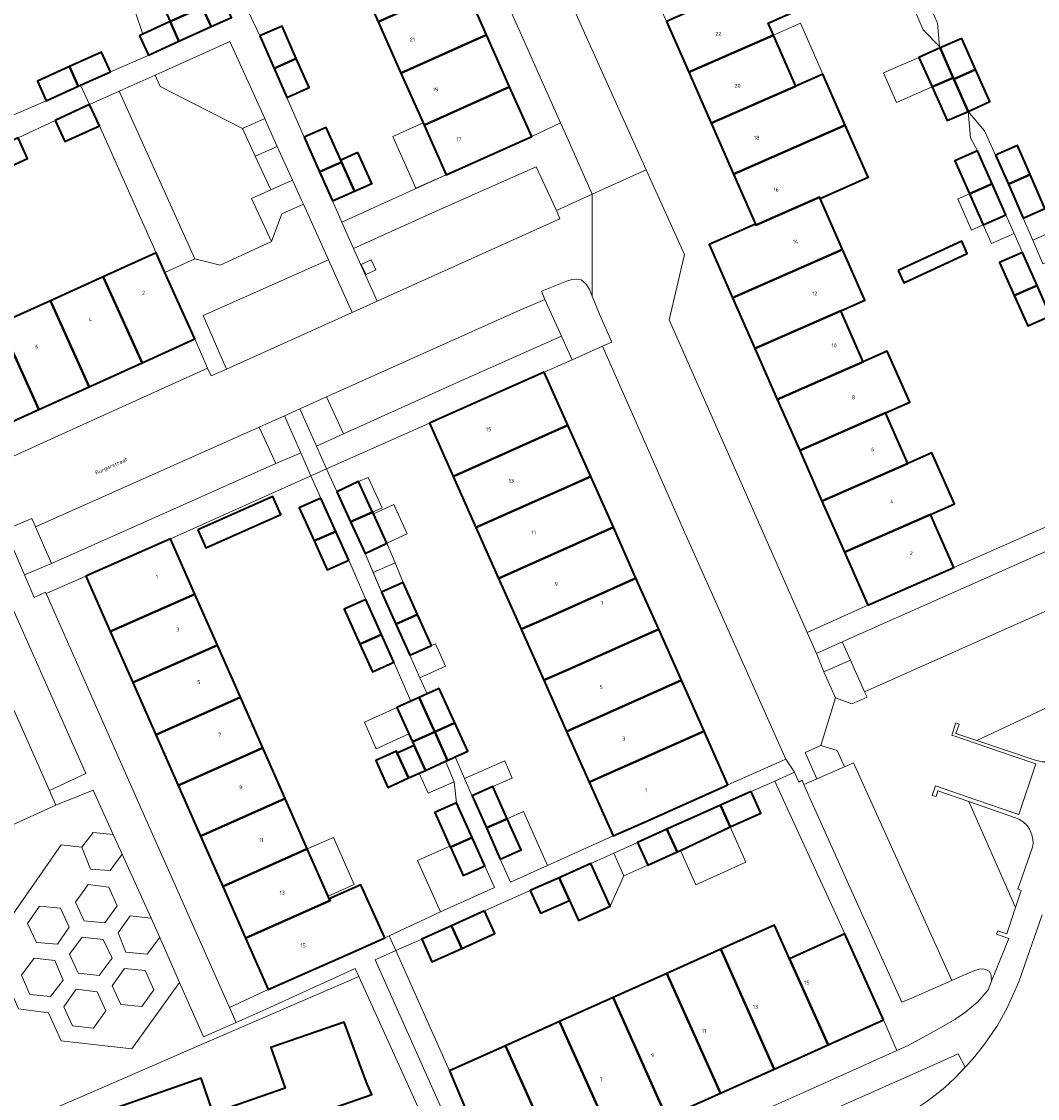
# Model space of a CAD drawing. Header units: metres. Extents: x 73718 to 76933, y 443658 to 446696.
# Tile 57 of 153: x 74674 to 74767, y 445526 to 445624. Entities that reach past the tile are written whole.
import ezdxf
from ezdxf.enums import TextEntityAlignment as Align

# ---------------------------------------------------------------- set-up
doc = ezdxf.new("R2010")
doc.units = ezdxf.units.M
for name, color, linetype, lineweight in [('B-WE-GR-BEPLANTING_CULTUUR_BODEMBEDEKKER-GV', 90, 'Continuous', 18), ('B-WE-GR-BEPLANTING_CULTUUR_HEESTERS-GV', 90, 'Continuous', 18), ('B-WE-GR-BEPLANTING_CULTUUR_ROOS-GV', 90, 'Continuous', 18), ('B-WE-OG-BEBOUWING-GV', 7, 'Continuous', 35), ('B-WE-OG-BEBOUWING-T18', 10, 'Continuous', 18), ('B-WE-OG-BEBOUWING_LUIFEL-GV', 7, 'Continuous', 18), ('B-WE-OG-TERREIN_ERF-GV', 7, 'Continuous', 18), ('B-WE-OG-TOPOGRAFIE-T18', 10, 'Continuous', 18), ('B-WE-VH-GESLOTENVERHARDING_ASFALT-GV', 10, 'Continuous', 18), ('B-WE-VH-GESLOTENVERHARDING_KUNSTSTOF-GV', 10, 'Continuous', 18), ('B-WE-VH-OPENVERHARDING_BETONSTRAATSTEEN-GV', 30, 'Continuous', 18), ('B-WE-VH-OPENVERHARDING_SIERBESTRATING-GV', 30, 'Continuous', 18), ('B-WE-VH-OPENVERHARDING_STRAATBAKSTEEN-GV', 30, 'Continuous', 18), ('B-WE-VH-OPENVERHARDING_TEGEL-GV', 30, 'Continuous', 18)]:
    doc.layers.add(name, color=color, linetype=linetype, lineweight=lineweight)
doc.styles.add('NLCS-ISO-M200-T18', font='NLCS-ISO.ttf', dxfattribs={"height": 0.36})

msp = doc.modelspace()

# ---------------------------------------------------------------- linework, layer by layer
at = {"layer": 'B-WE-GR-BEPLANTING_CULTUUR_BODEMBEDEKKER-GV', "flags": 128}
for points in [[(74705.22, 445601.212), (74706.118, 445601.651), (74705.68, 445602.55), (74704.781, 445602.111)], [(74721.618, 445598.93), (74723.134, 445595.546), (74724.094, 445593.403), (74726.89, 445594.63), (74727.746, 445595.006), (74726.622, 445597.568), (74725.938, 445599.221), (74725.689, 445599.824), (74725.393, 445600.317), (74724.923, 445600.712), (74724.54, 445600.77), (74724.063, 445600.754), (74723.598, 445600.611), (74721.287, 445599.669)], [(74699.168, 445588.891), (74700.69, 445585.46), (74703.171, 445586.62), (74701.607, 445589.984)], [(74697.759, 445588.244), (74695.422, 445587.227), (74696.945, 445583.874), (74699.245, 445584.862)], [(74745.65, 445568.409), (74746.505, 445566.479), (74748.857, 445567.527), (74768.927, 445576.46), (74770.981, 445571.901), (74772.256, 445569.069), (74772.448, 445568.827), (74772.752, 445568.598), (74773.183, 445568.574), (74773.552, 445568.612), (74773.845, 445568.803), (74774.023, 445569.132), (74774.809, 445571.431), (74775.851, 445574.417), (74776.868, 445576.869), (74777.884, 445578.749), (74774.981, 445581.354), (74772.943, 445580.465), (74768.905, 445578.686), (74759.059, 445574.349), (74751.184, 445570.89), (74748.705, 445569.779)], [(74673.943, 445573.671), (74676.404, 445574.721), (74674.936, 445578.079), (74674.6, 445578.847), (74672.173, 445577.819)]]:
    msp.add_lwpolyline(points, close=True, dxfattribs=at)
at = {"layer": 'B-WE-GR-BEPLANTING_CULTUUR_HEESTERS-GV', "flags": 128}
for points in [[(74685.895, 445619.487), (74686.366, 445618.442), (74693.907, 445614.581), (74695.939, 445615.496), (74692.751, 445622.572)], [(74685.164, 445612.327), (74682.604, 445618.006), (74679.896, 445616.787), (74680.789, 445614.85), (74685.99, 445603.18), (74686.797, 445601.4), (74689.531, 445602.637)], [(74723.05, 445615.112), (74720.413, 445613.849), (74712.561, 445610.353), (74703.004, 445606.021), (74704.079, 445603.603), (74712.252, 445607.288), (74720.802, 445611.088), (74722.658, 445607.064), (74725.948, 445608.564), (74723.623, 445613.82)], [(74697.086, 445612.954), (74695.078, 445612.048), (74696.505, 445608.959), (74698.485, 445609.851)], [(74699.481, 445607.641), (74697.519, 445606.764), (74696.555, 445604.231), (74691.867, 445602.068), (74689.531, 445602.637), (74686.797, 445601.4), (74689.552, 445595.311), (74690.695, 445592.635), (74691.038, 445591.923), (74692.436, 445592.547), (74690.289, 445597.449), (74701.77, 445602.568)], [(74700.69, 445585.46), (74701.599, 445583.409), (74711.027, 445587.589), (74713.618, 445588.744), (74721.549, 445592.271), (74724.094, 445593.403), (74723.134, 445595.546), (74714.388, 445591.667), (74703.171, 445586.62)], [(74675.922, 445571.961), (74679.545, 445573.563), (74687.305, 445576.986), (74700.174, 445582.747), (74699.245, 445584.862), (74696.945, 445583.874), (74686.211, 445579.081), (74676.404, 445574.721), (74673.943, 445573.671), (74674.828, 445571.596), (74675.87, 445572.079)], [(74668.724, 445570.83), (74676.214, 445553.917), (74679.557, 445555.46), (74669.982, 445576.981), (74669.35, 445576.701), (74666.744, 445575.549)], [(74747.167, 445564.804), (74748.234, 445562.417), (74749.732, 445561.87), (74751.13, 445562.468), (74750.903, 445562.971), (74749.605, 445565.847)], [(74749.059, 445556.079), (74748.373, 445557.59), (74746.875, 445558.047), (74745.452, 445557.411), (74746.532, 445554.999)], [(74744.474, 445555.594), (74742.662, 445554.779), (74742.783, 445554.509), (74749.098, 445540.774), (74752.638, 445532.881), (74753.85, 445530.075), (74754.88, 445530.552), (74757.179, 445531.784), (74759.173, 445532.916), (74760.177, 445533.628), (74761.27, 445534.543), (74762.21, 445535.635), (74762.54, 445536.435), (74762.502, 445536.994), (74762.298, 445537.363), (74761.994, 445537.515), (74761.714, 445537.579), (74761.384, 445537.539), (74760.99, 445537.425), (74759.898, 445536.956), (74758.887, 445536.511), (74755.134, 445534.858), (74754.308, 445534.501), (74750.243, 445543.505), (74746.074, 445552.814), (74745.344, 445554.468), (74745.172, 445554.858), (74744.88, 445554.693)], [(74681.148, 445540.251), (74679.228, 445540.465), (74678.07, 445538.905), (74678.843, 445537.169), (74680.76, 445536.95), (74681.955, 445538.539)], [(74712.872, 445528.217), (74707.955, 445539.239), (74707.948, 445539.236), (74706.046, 445538.395), (74712.767, 445523.32), (74716.769, 445514.242), (74717.747, 445513.962), (74718.928, 445514.489), (74717.711, 445517.215), (74714.171, 445525.108)]]:
    msp.add_lwpolyline(points, close=True, dxfattribs=at)
for points in [[(74670.85, 445539.71), (74677.285, 445548.949), (74679.182, 445548.735), (74680.237, 445550.058), (74682.07, 445549.896), (74680.233, 445553.947), (74676.794, 445552.568), (74666.021, 445547.672)], [(74671.968, 445522.756), (74681.438, 445526.853), (74690.623, 445530.844), (74704.558, 445536.882), (74704.229, 445537.607), (74699.338, 445535.381), (74696.063, 445533.884), (74693.325, 445532.663), (74690.32, 445531.322), (74688.131, 445536.319), (74683.754, 445530.238), (74677.289, 445530.974), (74676.118, 445533.539), (74673.372, 445533.902)]]:
    msp.add_lwpolyline(points, dxfattribs=at)
at = {"layer": 'B-WE-GR-BEPLANTING_CULTUUR_ROOS-GV', "flags": 128}
for points in [[(74771.771, 445563.463), (74761.184, 445558.496), (74766.426, 445556.733), (74767.176, 445556.555), (74767.683, 445556.555), (74768.243, 445556.708), (74768.649, 445556.913), (74768.929, 445557.129), (74769.233, 445557.496), (74769.399, 445557.891), (74770.86, 445561.791), (74771.177, 445561.663)], [(74764.729, 445543.181), (74765.245, 445544.755), (74764.941, 445544.869), (74766.288, 445548.706), (74766.35, 445549.099), (74766.3, 445549.418), (74766.21, 445549.862), (74766.02, 445550.369), (74765.778, 445550.712), (74765.436, 445551.031), (74765.042, 445551.297), (74764.725, 445551.411), (74760.455, 445552.906)], [(74679.182, 445548.735), (74679.994, 445546.695), (74681.767, 445546.57), (74682.876, 445548.094), (74682.07, 445549.896), (74680.237, 445550.058)], [(74678.608, 445543.695), (74679.413, 445541.969), (74681.3, 445541.771), (74682.408, 445543.336), (74681.664, 445545.068), (74679.775, 445545.298)], [(74674.22, 445541.711), (74675.028, 445539.99), (74676.948, 445539.836), (74678.035, 445541.385), (74677.239, 445543.135), (74675.304, 445543.3)], [(74686.339, 445540.445), (74685.528, 445542.222), (74685.496, 445542.225), (74683.626, 445542.414), (74682.505, 445540.864), (74683.222, 445539.098), (74685.164, 445538.908), (74686.308, 445540.405)], [(74676.302, 445535.021), (74677.483, 445536.527), (74676.702, 445538.319), (74674.811, 445538.554), (74673.665, 445537.003), (74674.418, 445535.204)], [(74684.998, 445537.423), (74683.085, 445537.602), (74681.964, 445536.021), (74682.755, 445534.286), (74684.679, 445534.113), (74685.777, 445535.658)], [(74678.331, 445532.335), (74680.251, 445532.136), (74681.399, 445533.717), (74680.595, 445535.472), (74678.68, 445535.694), (74677.523, 445534.083)], [(74760.124, 445528.55), (74759.479, 445529.792), (74756.9, 445528.623), (74750.142, 445525.609), (74741.872, 445521.961), (74734.948, 445518.885), (74734.351, 445517.588), (74735.505, 445515.011), (74739.675, 445516.982), (74746.649, 445520.21), (74750.638, 445522.103), (74751.933, 445522.689), (74752.733, 445523.096), (74753.635, 445523.565), (74754.551, 445524.113), (74755.49, 445524.684), (74756.52, 445525.344), (74757.357, 445525.981), (74758.247, 445526.705), (74759.225, 445527.607)]]:
    msp.add_lwpolyline(points, close=True, dxfattribs=at)
at = {"layer": 'B-WE-OG-BEBOUWING-GV', "flags": 128}
for points in [[(74712.092, 445632.54), (74704.247, 445629.029), (74706.326, 445624.358), (74714.172, 445627.869)], [(74742.672, 445628.768), (74732.737, 445624.404), (74734.784, 445619.744), (74742.544, 445623.153), (74742.058, 445624.258), (74744.953, 445625.529), (74743.391, 445629.084)], [(74708.419, 445619.656), (74716.265, 445623.167), (74714.172, 445627.869), (74706.326, 445624.358)], [(74691.518, 445627.753), (74686.734, 445625.608), (74687.282, 445624.385), (74690.205, 445625.721), (74691.024, 445623.932), (74692.885, 445624.766)], [(74691.024, 445623.932), (74690.205, 445625.721), (74687.282, 445624.385), (74688.087, 445622.589)], [(74685.28, 445621.306), (74688.087, 445622.589), (74687.282, 445624.385), (74684.769, 445623.236), (74684.462, 445623.096)], [(74695.484, 445623.072), (74696.794, 445620.092), (74698.832, 445621.004), (74697.528, 445623.97)], [(74710.535, 445614.905), (74718.38, 445618.416), (74716.265, 445623.167), (74708.419, 445619.656), (74710.449, 445615.097)], [(74736.839, 445615.065), (74744.599, 445618.474), (74742.544, 445623.153), (74734.784, 445619.744)], [(74759.017, 445619.247), (74759.077, 445619.113), (74761.067, 445619.99), (74759.792, 445622.851), (74757.815, 445621.97)], [(74757.086, 445618.399), (74759.017, 445619.247), (74757.815, 445621.97), (74755.879, 445621.108)], [(74678.058, 445620.263), (74678.863, 445618.467), (74679.077, 445618.563), (74681.8, 445619.79), (74680.991, 445621.585)], [(74697.96, 445617.439), (74700.004, 445618.337), (74698.832, 445621.004), (74696.794, 445620.092)], [(74678.863, 445618.467), (74678.058, 445620.263), (74675.113, 445618.936), (74675.922, 445617.141)], [(74760.379, 445616.164), (74762.375, 445617.054), (74761.067, 445619.99), (74759.077, 445619.113)], [(74736.839, 445615.065), (74738.886, 445610.405), (74749.132, 445614.905), (74747.085, 445619.565), (74744.599, 445618.474)], [(74757.086, 445618.399), (74758.463, 445615.31), (74760.379, 445616.164), (74759.077, 445619.113), (74759.017, 445619.247)], [(74710.535, 445614.905), (74712.561, 445610.353), (74720.413, 445613.849), (74718.38, 445618.416)], [(74676.747, 445615.335), (74677.64, 445613.398), (74680.789, 445614.85), (74679.896, 445616.787)], [(74699.542, 445613.793), (74700.957, 445610.619), (74702.971, 445611.52), (74702.899, 445611.681), (74701.558, 445614.692)], [(74746.824, 445608.183), (74748.748, 445609.028), (74751.234, 445610.12), (74749.132, 445614.905), (74738.886, 445610.405), (74740.896, 445605.828), (74740.942, 445605.724), (74746.778, 445608.288)], [(74670.202, 445612.311), (74671.061, 445610.41), (74674.206, 445611.837), (74673.345, 445613.736)], [(74762.903, 445612.148), (74764.071, 445609.484), (74766.061, 445610.362), (74764.895, 445613.021)], [(74704.482, 445612.386), (74702.899, 445611.681), (74702.971, 445611.52), (74704.16, 445608.852), (74705.743, 445609.557)], [(74762.572, 445609.525), (74761.231, 445612.536), (74759.168, 445611.617), (74760.505, 445608.616)], [(74702.145, 445607.954), (74704.16, 445608.852), (74702.971, 445611.52), (74700.957, 445610.619)], [(74765.429, 445606.386), (74767.421, 445607.259), (74766.061, 445610.362), (74764.071, 445609.484)], [(74762.572, 445609.525), (74760.505, 445608.616), (74761.776, 445605.762), (74763.839, 445606.681)], [(74748.877, 445603.51), (74746.824, 445608.183), (74746.778, 445608.288), (74740.942, 445605.724), (74740.896, 445605.828), (74736.656, 445603.966), (74738.8, 445599.084)], [(74753.981, 445601.571), (74754.497, 445600.456), (74760.31, 445603.142), (74759.795, 445604.257)], [(74684.707, 445593.119), (74689.552, 445595.311), (74686.797, 445601.4), (74685.99, 445603.18), (74681.152, 445600.991)], [(74748.877, 445603.51), (74738.8, 445599.084), (74740.848, 445594.421), (74748.724, 445597.88), (74750.925, 445598.847)], [(74765.362, 445603.233), (74763.265, 445602.301), (74764.603, 445599.292), (74766.704, 445600.215)], [(74684.707, 445593.119), (74681.152, 445600.991), (74676.306, 445598.798), (74679.862, 445590.926)], [(74766.704, 445600.215), (74764.603, 445599.292), (74765.847, 445596.493), (74767.944, 445597.425)], [(74671.689, 445596.709), (74670.429, 445599.492), (74665.753, 445597.376), (74667.012, 445594.593), (74670.567, 445586.72), (74675.244, 445588.837)], [(74671.689, 445596.709), (74675.244, 445588.837), (74679.862, 445590.926), (74676.306, 445598.798)], [(74742.896, 445589.759), (74750.771, 445593.218), (74748.724, 445597.88), (74740.848, 445594.421)], [(74744.952, 445585.079), (74752.827, 445588.537), (74755.028, 445589.504), (74752.972, 445594.185), (74750.771, 445593.218), (74742.896, 445589.759)], [(74721.549, 445592.271), (74713.618, 445588.744), (74711.027, 445587.589), (74713.199, 445582.705), (74715.791, 445583.858), (74723.722, 445587.386)], [(74746.996, 445580.426), (74754.871, 445583.884), (74752.827, 445588.537), (74744.952, 445585.079)], [(74725.805, 445582.703), (74723.722, 445587.386), (74715.791, 445583.858), (74713.199, 445582.705), (74715.282, 445578.022)], [(74746.996, 445580.426), (74749.048, 445575.753), (74756.923, 445579.212), (74759.124, 445580.179), (74757.072, 445584.851), (74754.871, 445583.884)], [(74725.805, 445582.703), (74715.282, 445578.022), (74717.357, 445573.357), (74727.88, 445578.037)], [(74702.534, 445581.303), (74703.809, 445578.528), (74705.826, 445579.425), (74704.539, 445582.224)], [(74689.798, 445577.817), (74690.531, 445576.16), (74697.414, 445579.202), (74696.681, 445580.859)], [(74701.074, 445580.701), (74699.105, 445579.808), (74700.476, 445576.783), (74702.452, 445577.661)], [(74703.809, 445578.528), (74705.133, 445575.649), (74707.138, 445576.57), (74705.892, 445579.281), (74705.826, 445579.425)], [(74751.184, 445570.89), (74759.059, 445574.349), (74756.923, 445579.212), (74749.048, 445575.753)], [(74703.644, 445575.033), (74702.452, 445577.661), (74700.476, 445576.783), (74701.674, 445574.14)], [(74729.955, 445573.372), (74727.88, 445578.037), (74717.357, 445573.357), (74719.432, 445568.692), (74722.024, 445569.845)], [(74679.545, 445573.563), (74681.789, 445568.475), (74689.539, 445571.92), (74687.305, 445576.986)], [(74706.65, 445572.085), (74707.953, 445569.174), (74709.934, 445570.055), (74708.629, 445572.971)], [(74729.955, 445573.372), (74722.024, 445569.845), (74719.432, 445568.692), (74721.511, 445564.018), (74724.103, 445565.171), (74732.034, 445568.698)], [(74683.851, 445563.8), (74691.601, 445567.247), (74689.539, 445571.92), (74681.789, 445568.475)], [(74706.631, 445568.21), (74705.194, 445571.412), (74703.227, 445570.529), (74704.661, 445567.333)], [(74709.232, 445566.317), (74711.211, 445567.203), (74709.934, 445570.055), (74707.953, 445569.174)], [(74734.117, 445564.015), (74732.034, 445568.698), (74724.103, 445565.171), (74721.511, 445564.018), (74723.594, 445559.334)], [(74706.631, 445568.21), (74704.661, 445567.333), (74705.807, 445564.781), (74707.774, 445565.664)], [(74683.851, 445563.8), (74685.961, 445559.016), (74693.711, 445562.463), (74691.601, 445567.247)], [(74734.117, 445564.015), (74723.594, 445559.334), (74725.669, 445554.669), (74736.192, 445559.349)], [(74710.821, 445562.773), (74710.099, 445562.446), (74711.407, 445559.524), (74711.512, 445559.289), (74713.358, 445560.11), (74711.925, 445563.273)], [(74685.961, 445559.016), (74688.005, 445554.382), (74695.755, 445557.829), (74693.711, 445562.463)], [(74709.47, 445558.381), (74711.512, 445559.289), (74711.407, 445559.524), (74710.099, 445562.446), (74709.327, 445562.096), (74708.049, 445561.517), (74709.145, 445559.097)], [(74711.512, 445559.289), (74712.682, 445556.676), (74713.389, 445556.996), (74714.534, 445557.515), (74713.358, 445560.11)], [(74709.47, 445558.381), (74709.627, 445558.035), (74710.657, 445555.759), (74712.506, 445556.596), (74712.682, 445556.676), (74711.512, 445559.289)], [(74738.379, 445554.432), (74736.192, 445559.349), (74725.669, 445554.669), (74727.856, 445549.751), (74730.448, 445550.904)], [(74690.051, 445549.744), (74697.801, 445553.191), (74695.755, 445557.829), (74688.005, 445554.382)], [(74708.086, 445557.337), (74709.117, 445555.061), (74710.657, 445555.759), (74709.627, 445558.035)], [(74709.117, 445555.061), (74708.086, 445557.337), (74708.006, 445557.517), (74706.114, 445556.66), (74707.225, 445554.205)], [(74714.94, 445553.415), (74716.252, 445550.481), (74718.162, 445551.33), (74716.849, 445554.268)], [(74740.519, 445553.817), (74737.693, 445552.56), (74738.571, 445550.586), (74741.397, 445551.843)], [(74690.051, 445549.744), (74692.092, 445545.117), (74699.842, 445548.563), (74697.801, 445553.191)], [(74712.956, 445548.727), (74714.935, 445549.607), (74713.504, 445552.796), (74711.528, 445551.909), (74712.911, 445548.827)], [(74732.791, 445550.358), (74733.722, 445548.279), (74734.021, 445548.413), (74738.571, 445550.586), (74737.693, 445552.56), (74735.87, 445551.741)], [(74718.162, 445551.33), (74716.252, 445550.481), (74717.524, 445547.634), (74719.433, 445548.488)], [(74732.791, 445550.358), (74730.108, 445549.152), (74731.041, 445547.075), (74733.722, 445548.279)], [(74712.956, 445548.727), (74714.123, 445546.126), (74716.099, 445547.012), (74714.935, 445549.607)], [(74692.092, 445545.117), (74694.183, 445540.377), (74701.932, 445543.824), (74701.857, 445543.994), (74701.751, 445544.235), (74699.842, 445548.563)], [(74723.851, 445543.845), (74724.683, 445541.992), (74727.597, 445543.301), (74725.832, 445547.231), (74722.918, 445545.922)], [(74723.851, 445543.845), (74722.918, 445545.922), (74720.275, 445544.734), (74721.208, 445542.657)], [(74694.183, 445540.377), (74696.257, 445535.674), (74704.017, 445539.097), (74706.938, 445540.403), (74704.76, 445545.275), (74701.857, 445543.994), (74701.932, 445543.824)], [(74716.084, 445542.873), (74713.068, 445541.518), (74714.001, 445539.441), (74717.017, 445540.796)], [(74714.001, 445539.441), (74713.068, 445541.518), (74710.322, 445540.285), (74711.255, 445538.207)], [(74737.717, 445539.361), (74742.617, 445528.386), (74747.55, 445530.599), (74744.019, 445538.496), (74742.645, 445541.571)], [(74752.638, 445532.881), (74749.098, 445540.774), (74744.019, 445538.496), (74747.55, 445530.599)], [(74737.686, 445526.175), (74742.617, 445528.386), (74737.717, 445539.361), (74732.787, 445537.149)], [(74727.857, 445534.938), (74732.756, 445523.963), (74737.686, 445526.175), (74732.787, 445537.149)], [(74727.853, 445521.764), (74732.756, 445523.963), (74727.857, 445534.938), (74722.953, 445532.739)], [(74693.889, 445517.134), (74697.744, 445518.479), (74700.573, 445519.466), (74699.089, 445523.721), (74705.743, 445526.043), (74705.335, 445527.002), (74703.207, 445532.691), (74696.509, 445530.354), (74697.805, 445526.642), (74691.219, 445524.344), (74690.106, 445527.535), (74680.447, 445524.165), (74682.173, 445519.218), (74684.857, 445511.524), (74691.918, 445513.988), (74694.654, 445514.942)], [(74722.913, 445519.548), (74727.853, 445521.764), (74722.953, 445532.739), (74718.014, 445530.523)], [(74722.913, 445519.548), (74718.014, 445530.523), (74712.872, 445528.217), (74714.171, 445525.108), (74717.711, 445517.215)]]:
    msp.add_lwpolyline(points, close=True, dxfattribs=at)
at = {"layer": 'B-WE-OG-BEBOUWING_LUIFEL-GV', "flags": 128}
for points in [[(74684.118, 445625.12), (74684.769, 445623.236), (74687.282, 445624.385), (74686.734, 445625.608), (74686.478, 445626.178)], [(74747.085, 445619.565), (74745.029, 445624.245), (74742.544, 445623.153), (74744.599, 445618.474)], [(74757.086, 445618.399), (74755.879, 445621.108), (74752.643, 445619.687), (74753.836, 445616.972)], [(74707.675, 445613.861), (74709.787, 445609.118), (74712.561, 445610.353), (74710.535, 445614.905), (74710.449, 445615.097)], [(74761.776, 445605.762), (74760.505, 445608.616), (74759.433, 445608.139), (74760.704, 445605.285)], [(74761.776, 445605.762), (74762.54, 445604.047), (74764.598, 445604.963), (74763.839, 445606.681)], [(74766.3, 445604.356), (74767.229, 445602.192), (74769.272, 445603.083), (74768.331, 445605.241)], [(74705.424, 445582.618), (74704.539, 445582.224), (74705.826, 445579.425), (74706.711, 445579.819)], [(74707.138, 445576.57), (74709.004, 445577.428), (74707.759, 445580.138), (74705.892, 445579.281)], [(74705.882, 445573.89), (74707.884, 445574.771), (74707.138, 445576.57), (74705.133, 445575.649)], [(74707.884, 445574.771), (74705.882, 445573.89), (74706.65, 445572.085), (74708.629, 445572.971)], [(74712.511, 445565.296), (74711.583, 445567.369), (74711.211, 445567.203), (74709.232, 445566.317), (74710.16, 445564.244)], [(74706.164, 445557.747), (74709.145, 445559.097), (74708.049, 445561.517), (74705.068, 445560.166)], [(74712.506, 445556.596), (74710.657, 445555.759), (74710.08, 445555.498), (74710.902, 445553.685), (74713.298, 445554.715)], [(74717.933, 445556.626), (74714.241, 445555.028), (74714.926, 445553.446), (74716.849, 445554.268), (74718.618, 445555.044)], [(74719.655, 445551.994), (74718.162, 445551.33), (74719.433, 445548.488), (74717.524, 445547.634), (74718.47, 445545.525), (74721.854, 445547.048)], [(74738.571, 445550.586), (74734.021, 445548.413), (74735.428, 445545.283), (74740.026, 445547.35)], [(74702.238, 445549.62), (74699.842, 445548.563), (74701.751, 445544.235), (74704.146, 445545.292)], [(74709.942, 445547.495), (74712.046, 445542.806), (74716.991, 445545.025), (74716.099, 445547.012), (74714.123, 445546.126), (74712.956, 445548.727), (74712.911, 445548.827)], [(74727.921, 445548.17), (74728.854, 445546.093), (74731.041, 445547.075), (74730.108, 445549.152)], [(74728.854, 445546.093), (74727.921, 445548.17), (74726.036, 445547.323), (74725.832, 445547.231), (74726.765, 445545.154), (74727.597, 445543.301)]]:
    msp.add_lwpolyline(points, close=True, dxfattribs=at)
at = {"layer": 'B-WE-OG-TERREIN_ERF-GV', "flags": 128}
for points in [[(74712.092, 445632.54), (74714.172, 445627.869), (74716.265, 445623.167), (74718.38, 445618.416), (74720.413, 445613.849), (74723.05, 445615.112), (74717.854, 445626.825), (74712.619, 445638.697), (74706.482, 445652.463), (74703.742, 445651.297), (74705.876, 445646.503), (74708.011, 445641.707), (74710.016, 445637.203)], [(74746.996, 445580.426), (74744.952, 445585.079), (74742.896, 445589.759), (74740.848, 445594.421), (74738.8, 445599.084), (74736.656, 445603.966), (74740.896, 445605.828), (74738.886, 445610.405), (74736.839, 445615.065), (74734.784, 445619.744), (74732.737, 445624.404), (74730.682, 445629.082), (74728.543, 445633.953), (74726.378, 445633.008), (74721.817, 445631.017), (74725.908, 445621.875), (74730.897, 445610.791), (74734.384, 445603.042), (74732.986, 445597.059), (74740.495, 445580.043), (74745.65, 445568.409), (74748.705, 445569.779), (74751.184, 445570.89), (74749.048, 445575.753)], [(74753.981, 445601.571), (74759.795, 445604.257), (74760.31, 445603.142), (74754.497, 445600.456)], [(74667.054, 445581.893), (74676.683, 445586.266), (74690.695, 445592.635), (74689.552, 445595.311), (74684.707, 445593.119), (74679.862, 445590.926), (74675.244, 445588.837), (74670.567, 445586.72), (74665.907, 445584.612)], [(74734.117, 445564.015), (74736.192, 445559.349), (74738.379, 445554.432), (74743.686, 445556.8), (74734.322, 445577.818), (74726.89, 445594.63), (74724.094, 445593.403), (74721.549, 445592.271), (74723.722, 445587.386), (74725.805, 445582.703), (74727.88, 445578.037), (74729.955, 445573.372), (74732.034, 445568.698)], [(74702.534, 445581.303), (74704.539, 445582.224), (74705.826, 445579.425), (74705.892, 445579.281), (74707.138, 445576.57), (74705.133, 445575.649), (74706.63, 445572.13), (74706.65, 445572.085), (74708.629, 445572.971), (74709.934, 445570.055), (74711.211, 445567.203), (74709.232, 445566.317), (74710.16, 445564.244), (74710.821, 445562.773), (74711.925, 445563.273), (74713.358, 445560.11), (74714.534, 445557.515), (74713.389, 445556.996), (74714.926, 445553.446), (74714.94, 445553.415), (74716.849, 445554.268), (74718.162, 445551.33), (74719.433, 445548.488), (74717.524, 445547.634), (74718.47, 445545.525), (74721.854, 445547.048), (74727.856, 445549.751), (74725.669, 445554.669), (74723.594, 445559.334), (74721.511, 445564.018), (74719.432, 445568.692), (74717.357, 445573.357), (74715.282, 445578.022), (74713.199, 445582.705), (74711.027, 445587.589), (74701.599, 445583.409), (74702.505, 445581.366)], [(74708.086, 445557.337), (74709.627, 445558.035), (74709.47, 445558.381), (74709.145, 445559.097), (74708.049, 445561.517), (74709.327, 445562.096), (74707.774, 445565.664), (74705.807, 445564.781), (74704.661, 445567.333), (74703.227, 445570.529), (74705.194, 445571.412), (74703.644, 445575.033), (74701.674, 445574.14), (74700.476, 445576.783), (74699.105, 445579.808), (74701.074, 445580.701), (74701.041, 445580.773), (74700.174, 445582.747), (74687.305, 445576.986), (74689.539, 445571.92), (74691.601, 445567.247), (74693.711, 445562.463), (74695.755, 445557.829), (74697.801, 445553.191), (74699.842, 445548.563), (74701.751, 445544.235), (74701.857, 445543.994), (74704.76, 445545.275), (74706.938, 445540.403), (74707.345, 445540.585), (74712.046, 445542.806), (74716.991, 445545.025), (74716.099, 445547.012), (74714.123, 445546.126), (74712.956, 445548.727), (74712.911, 445548.827), (74711.528, 445551.909), (74713.504, 445552.796), (74713.298, 445554.715), (74712.506, 445556.596), (74710.657, 445555.759), (74709.117, 445555.061), (74707.225, 445554.205), (74706.114, 445556.66), (74708.006, 445557.517)], [(74689.798, 445577.817), (74696.681, 445580.859), (74697.414, 445579.202), (74690.531, 445576.16)], [(74690.051, 445549.744), (74688.005, 445554.382), (74685.961, 445559.016), (74683.851, 445563.8), (74681.789, 445568.475), (74679.545, 445573.563), (74675.922, 445571.961), (74684.816, 445551.849), (74692.719, 445534.021), (74696.257, 445535.674), (74694.183, 445540.377), (74692.092, 445545.117)], [(74707.955, 445539.239), (74712.872, 445528.217), (74718.014, 445530.523), (74722.953, 445532.739), (74727.857, 445534.938), (74732.787, 445537.149), (74737.717, 445539.361), (74742.645, 445541.571), (74744.019, 445538.496), (74749.098, 445540.774), (74742.783, 445554.509), (74742.662, 445554.779), (74740.519, 445553.817), (74741.397, 445551.843), (74738.571, 445550.586), (74734.021, 445548.413), (74733.722, 445548.279), (74731.041, 445547.075), (74730.108, 445549.152), (74727.921, 445548.17), (74726.036, 445547.323), (74725.832, 445547.231), (74727.597, 445543.301), (74724.683, 445541.992), (74723.851, 445543.845), (74721.208, 445542.657), (74720.275, 445544.734), (74716.084, 445542.873), (74717.017, 445540.796), (74714.001, 445539.441), (74711.255, 445538.207), (74710.322, 445540.285)], [(74671.968, 445522.756), (74680.831, 445500), (74681.178, 445499.109), (74682.518, 445499.584), (74683.245, 445499.103), (74684.807, 445498.334), (74686.477, 445497.84), (74688.207, 445497.637), (74689.946, 445497.728), (74691.223, 445497.998), (74693.253, 445498.779), (74705.571, 445503.769), (74708.98, 445505.101), (74713.91, 445507.029), (74717.48, 445508.424), (74716.438, 445510.621), (74715.406, 445512.902), (74710.301, 445524.184), (74704.558, 445536.882), (74690.623, 445530.844), (74681.438, 445526.853)], [(74693.889, 445517.134), (74694.654, 445514.942), (74691.918, 445513.988), (74684.857, 445511.524), (74682.173, 445519.218), (74680.447, 445524.165), (74690.106, 445527.535), (74691.219, 445524.344), (74697.805, 445526.642), (74696.509, 445530.354), (74703.207, 445532.691), (74705.335, 445527.002), (74705.743, 445526.043), (74699.089, 445523.721), (74700.573, 445519.466), (74697.744, 445518.479)], [(74722.913, 445519.548), (74717.711, 445517.215), (74718.928, 445514.489), (74730.388, 445519.607), (74745.237, 445526.217), (74753.177, 445529.764), (74753.85, 445530.075), (74752.638, 445532.881), (74747.55, 445530.599), (74742.617, 445528.386), (74737.686, 445526.175), (74732.756, 445523.963), (74727.853, 445521.764)]]:
    msp.add_lwpolyline(points, close=True, dxfattribs=at)
for points in [[(74694.414, 445625.354), (74695.484, 445623.072), (74697.528, 445623.97), (74698.832, 445621.004), (74700.004, 445618.337), (74697.96, 445617.439), (74699.542, 445613.793), (74701.558, 445614.692), (74702.899, 445611.681), (74704.482, 445612.386), (74705.743, 445609.557), (74704.16, 445608.852), (74702.145, 445607.954), (74703.004, 445606.021), (74712.561, 445610.353), (74710.535, 445614.905), (74710.449, 445615.097), (74708.419, 445619.656), (74706.326, 445624.358), (74704.247, 445629.029)], [(74756.743, 445626.086), (74757.566, 445624.237), (74757.756, 445622.103), (74757.815, 445621.97), (74759.792, 445622.851), (74761.067, 445619.99), (74762.375, 445617.054), (74760.379, 445616.164), (74761.887, 445614.369), (74762.903, 445612.148), (74764.895, 445613.021), (74766.061, 445610.362), (74767.421, 445607.259), (74765.429, 445606.386), (74766.3, 445604.356), (74767.229, 445602.192)], [(74672.466, 445615.643), (74675.922, 445617.141), (74675.113, 445618.936), (74678.058, 445620.263), (74680.991, 445621.585), (74681.8, 445619.79), (74685.254, 445621.294), (74685.28, 445621.306), (74684.462, 445623.096), (74684.769, 445623.236), (74687.282, 445624.385), (74686.734, 445625.608)], [(74744.953, 445625.529), (74742.058, 445624.258), (74742.544, 445623.153), (74744.599, 445618.474), (74747.085, 445619.565), (74749.132, 445614.905), (74751.234, 445610.12), (74748.748, 445609.028), (74746.824, 445608.183), (74748.877, 445603.51), (74750.925, 445598.847), (74748.724, 445597.88), (74750.771, 445593.218), (74752.972, 445594.185), (74755.028, 445589.504), (74752.827, 445588.537), (74754.871, 445583.884), (74757.072, 445584.851), (74759.124, 445580.179), (74756.923, 445579.212), (74759.059, 445574.349), (74768.905, 445578.686)], [(74767.944, 445597.425), (74765.847, 445596.493), (74764.603, 445599.292), (74763.265, 445602.301), (74765.362, 445603.233), (74764.598, 445604.963), (74763.839, 445606.681), (74761.776, 445605.762), (74760.505, 445608.616), (74759.168, 445611.617), (74761.231, 445612.536), (74760.616, 445613.746), (74760.379, 445616.164), (74758.463, 445615.31), (74757.086, 445618.399), (74755.879, 445621.108), (74757.815, 445621.97), (74757.756, 445622.103), (74756.259, 445623.626), (74755.481, 445625.454)], [(74671.689, 445596.709), (74676.306, 445598.798), (74681.152, 445600.991), (74685.99, 445603.18), (74680.789, 445614.85), (74677.64, 445613.398), (74676.747, 445615.335), (74673.345, 445613.736), (74674.206, 445611.837), (74671.061, 445610.41)]]:
    msp.add_lwpolyline(points, dxfattribs=at)
at = {"layer": 'B-WE-VH-GESLOTENVERHARDING_ASFALT-GV', "flags": 128}
msp.add_lwpolyline([(74676.794, 445552.568), (74676.214, 445553.917), (74668.724, 445570.83), (74667.349, 445570.206), (74657.816, 445565.927), (74666.021, 445547.672)], close=True, dxfattribs=at)
msp.add_lwpolyline([(74767.164, 445542.521), (74766.02, 445539.193), (74765.017, 445536.373), (74764.001, 445534.048), (74763.062, 445532.384), (74761.892, 445530.668), (74760.99, 445529.526), (74760.279, 445528.712), (74760.124, 445528.55), (74759.225, 445527.607), (74758.247, 445526.705), (74757.357, 445525.981), (74756.52, 445525.344)], dxfattribs=at)
at = {"layer": 'B-WE-VH-GESLOTENVERHARDING_KUNSTSTOF-GV', "flags": 128}
msp.add_lwpolyline([(74693.907, 445614.581), (74686.366, 445618.442), (74685.895, 445619.487), (74682.604, 445618.006), (74685.164, 445612.327), (74689.531, 445602.637), (74691.867, 445602.068), (74696.555, 445604.231), (74694.74, 445608.163), (74696.505, 445608.959), (74695.078, 445612.048)], close=True, dxfattribs=at)
at = {"layer": 'B-WE-VH-OPENVERHARDING_BETONSTRAATSTEEN-GV', "flags": 128}
for points in [[(74747.167, 445564.804), (74749.605, 445565.847), (74748.857, 445567.527), (74746.505, 445566.479)], [(74679.182, 445548.735), (74677.285, 445548.949), (74670.85, 445539.71), (74673.372, 445533.902), (74676.118, 445533.539), (74677.289, 445530.974), (74683.754, 445530.238), (74688.131, 445536.319), (74686.339, 445540.445), (74686.308, 445540.405), (74685.164, 445538.908), (74683.222, 445539.098), (74682.505, 445540.864), (74683.626, 445542.414), (74685.496, 445542.225), (74685.528, 445542.222), (74682.876, 445548.094), (74681.767, 445546.57), (74679.994, 445546.695)], [(74678.608, 445543.695), (74679.775, 445545.298), (74681.664, 445545.068), (74682.408, 445543.336), (74681.3, 445541.771), (74679.413, 445541.969)], [(74674.22, 445541.711), (74675.304, 445543.3), (74677.239, 445543.135), (74678.035, 445541.385), (74676.948, 445539.836), (74675.028, 445539.99)], [(74681.148, 445540.251), (74681.955, 445538.539), (74680.76, 445536.95), (74678.843, 445537.169), (74678.07, 445538.905), (74679.228, 445540.465)], [(74676.302, 445535.021), (74674.418, 445535.204), (74673.665, 445537.003), (74674.811, 445538.554), (74676.702, 445538.319), (74677.483, 445536.527)], [(74684.998, 445537.423), (74685.777, 445535.658), (74684.679, 445534.113), (74682.755, 445534.286), (74681.964, 445536.021), (74683.085, 445537.602)], [(74678.331, 445532.335), (74677.523, 445534.083), (74678.68, 445535.694), (74680.595, 445535.472), (74681.399, 445533.717), (74680.251, 445532.136)]]:
    msp.add_lwpolyline(points, close=True, dxfattribs=at)
at = {"layer": 'B-WE-VH-OPENVERHARDING_SIERBESTRATING-GV', "flags": 128}
for points in [[(74723.05, 445615.112), (74723.623, 445613.82), (74725.948, 445608.564), (74730.897, 445610.791), (74725.908, 445621.875), (74721.817, 445631.017), (74721.395, 445631.949), (74720.149, 445634.56), (74720.28, 445634.629), (74714.516, 445648.166), (74713.466, 445647.701), (74712.433, 445649.886), (74713.371, 445650.335), (74711.519, 445654.608), (74706.482, 445652.463), (74712.619, 445638.697), (74717.854, 445626.825)], [(74704.079, 445603.603), (74706.255, 445598.776), (74722.993, 445606.322), (74722.658, 445607.064), (74720.802, 445611.088), (74712.252, 445607.288)], [(74726.89, 445594.63), (74734.322, 445577.818), (74743.686, 445556.8), (74744.474, 445555.594), (74744.88, 445554.693), (74745.172, 445554.858), (74745.344, 445554.468), (74746.532, 445554.999), (74745.452, 445557.411), (74746.875, 445558.047), (74748.234, 445562.417), (74747.167, 445564.804), (74746.505, 445566.479), (74745.65, 445568.409), (74740.495, 445580.043), (74732.986, 445597.059), (74734.384, 445603.042), (74730.897, 445610.791), (74725.948, 445608.564), (74725.938, 445599.221), (74726.622, 445597.568), (74727.746, 445595.006)], [(74692.436, 445592.547), (74703.948, 445597.737), (74701.77, 445602.568), (74690.289, 445597.449)], [(74705.22, 445601.212), (74704.781, 445602.111), (74705.68, 445602.55), (74706.118, 445601.651)], [(74701.607, 445589.984), (74703.171, 445586.62), (74714.388, 445591.667), (74723.134, 445595.546), (74721.618, 445598.93), (74719.048, 445597.831)], [(74676.404, 445574.721), (74686.211, 445579.081), (74696.945, 445583.874), (74695.422, 445587.227), (74674.936, 445578.079)], [(74770.981, 445571.901), (74768.927, 445576.46), (74748.857, 445567.527), (74749.605, 445565.847), (74750.903, 445562.971)], [(74749.059, 445556.079), (74746.532, 445554.999), (74745.344, 445554.468), (74746.074, 445552.814), (74750.243, 445543.505), (74754.308, 445534.501), (74755.134, 445534.858), (74758.887, 445536.511), (74749.885, 445556.448)]]:
    msp.add_lwpolyline(points, close=True, dxfattribs=at)
for points in [[(74672.173, 445577.819), (74674.6, 445578.847), (74674.936, 445578.079), (74695.422, 445587.227), (74697.759, 445588.244), (74699.168, 445588.891), (74701.607, 445589.984), (74719.048, 445597.831), (74721.618, 445598.93), (74721.287, 445599.669), (74723.598, 445600.611), (74724.063, 445600.754), (74724.54, 445600.77), (74724.923, 445600.712), (74725.393, 445600.317), (74725.689, 445599.824), (74725.938, 445599.221), (74725.948, 445608.564), (74722.658, 445607.064), (74722.993, 445606.322), (74706.255, 445598.776), (74703.948, 445597.737), (74692.436, 445592.547), (74691.038, 445591.923), (74690.695, 445592.635), (74676.683, 445586.266), (74667.054, 445581.893)], [(74770.981, 445571.901), (74750.903, 445562.971), (74751.13, 445562.468), (74749.732, 445561.87), (74748.234, 445562.417), (74746.875, 445558.047), (74748.373, 445557.59), (74749.059, 445556.079), (74749.885, 445556.448), (74758.887, 445536.511), (74759.898, 445536.956), (74760.99, 445537.425), (74761.384, 445537.539), (74761.714, 445537.579), (74761.994, 445537.515), (74762.298, 445537.363), (74762.502, 445536.994), (74762.54, 445536.435), (74763.334, 445538.392), (74764.127, 445540.347), (74762.985, 445540.754), (74763.099, 445541.047), (74763.937, 445540.767), (74764.729, 445543.181), (74760.455, 445552.906), (74757.623, 445553.897), (74757.445, 445553.352), (74757.101, 445553.466), (74757.394, 445554.33), (74761.078, 445553.074), (74765.017, 445551.704), (74766.582, 445556.353), (74764.508, 445557.05), (74758.88, 445558.978), (74759.248, 445560.108), (74759.578, 445559.983), (74759.26, 445559.143), (74761.184, 445558.496), (74771.771, 445563.463)]]:
    msp.add_lwpolyline(points, dxfattribs=at)
at = {"layer": 'B-WE-VH-OPENVERHARDING_STRAATBAKSTEEN-GV', "flags": 128}
msp.add_lwpolyline([(74755.481, 445625.454), (74756.259, 445623.626), (74757.756, 445622.103), (74757.566, 445624.237), (74756.743, 445626.086)], dxfattribs=at)
at = {"layer": 'B-WE-VH-OPENVERHARDING_TEGEL-GV', "flags": 128}
for points in [[(74692.885, 445624.766), (74691.024, 445623.932), (74688.087, 445622.589), (74685.28, 445621.306), (74685.254, 445621.294), (74681.8, 445619.79), (74679.077, 445618.563), (74679.896, 445616.787), (74682.604, 445618.006), (74685.895, 445619.487), (74692.751, 445622.572), (74695.939, 445615.496), (74696.144, 445615.042), (74697.086, 445612.954), (74698.485, 445609.851), (74699.307, 445608.028), (74699.481, 445607.641), (74701.77, 445602.568), (74703.948, 445597.737), (74706.255, 445598.776), (74704.079, 445603.603), (74703.004, 445606.021), (74702.145, 445607.954), (74700.957, 445610.619), (74699.542, 445613.793), (74697.96, 445617.439), (74696.794, 445620.092), (74695.484, 445623.072), (74694.414, 445625.354)], [(74767.229, 445602.192), (74766.3, 445604.356), (74765.429, 445606.386), (74764.071, 445609.484), (74762.903, 445612.148), (74761.887, 445614.369), (74760.379, 445616.164), (74760.616, 445613.746), (74761.231, 445612.536), (74762.572, 445609.525), (74763.839, 445606.681), (74764.598, 445604.963), (74765.362, 445603.233), (74766.704, 445600.215), (74767.944, 445597.425)], [(74767.176, 445556.555), (74766.426, 445556.733), (74761.184, 445558.496), (74759.26, 445559.143), (74759.578, 445559.983), (74759.248, 445560.108), (74758.88, 445558.978), (74764.508, 445557.05), (74766.582, 445556.353), (74765.017, 445551.704), (74761.078, 445553.074), (74757.394, 445554.33), (74757.101, 445553.466), (74757.445, 445553.352), (74757.623, 445553.897), (74760.455, 445552.906), (74764.725, 445551.411), (74765.042, 445551.297), (74765.436, 445551.031), (74765.778, 445550.712), (74766.02, 445550.369), (74766.21, 445549.862), (74766.3, 445549.418), (74766.35, 445549.099), (74766.288, 445548.706), (74764.941, 445544.869), (74765.245, 445544.755), (74764.729, 445543.181), (74763.937, 445540.767), (74763.099, 445541.047), (74762.985, 445540.754), (74764.127, 445540.347), (74763.334, 445538.392), (74762.54, 445536.435), (74762.21, 445535.635), (74761.27, 445534.543), (74760.177, 445533.628), (74759.173, 445532.916), (74757.179, 445531.784), (74754.88, 445530.552), (74753.85, 445530.075), (74753.177, 445529.764), (74745.237, 445526.217), (74730.388, 445519.607)], [(74750.142, 445525.609), (74756.9, 445528.623), (74759.479, 445529.792), (74760.124, 445528.55), (74760.279, 445528.712), (74760.99, 445529.526), (74761.892, 445530.668), (74763.062, 445532.384), (74764.001, 445534.048), (74765.017, 445536.373), (74766.02, 445539.193), (74767.164, 445542.521)]]:
    msp.add_lwpolyline(points, dxfattribs=at)
for points in [[(74663.12, 445611.406), (74663.604, 445610.333), (74663.992, 445609.473), (74667.482, 445611.077), (74670.202, 445612.311), (74673.345, 445613.736), (74676.747, 445615.335), (74679.896, 445616.787), (74679.077, 445618.563), (74678.863, 445618.467), (74675.922, 445617.141), (74672.466, 445615.643), (74669.413, 445614.272), (74666.604, 445613.011)], [(74697.086, 445612.954), (74696.144, 445615.042), (74695.939, 445615.496), (74693.907, 445614.581), (74695.078, 445612.048)], [(74699.307, 445608.028), (74698.485, 445609.851), (74696.505, 445608.959), (74694.74, 445608.163), (74696.555, 445604.231), (74697.519, 445606.764), (74699.481, 445607.641)], [(74697.759, 445588.244), (74699.245, 445584.862), (74700.174, 445582.747), (74701.599, 445583.409), (74700.69, 445585.46), (74699.168, 445588.891)], [(74701.074, 445580.701), (74702.452, 445577.661), (74703.644, 445575.033), (74705.194, 445571.412), (74706.631, 445568.21), (74707.774, 445565.664), (74709.327, 445562.096), (74710.099, 445562.446), (74710.821, 445562.773), (74710.16, 445564.244), (74709.232, 445566.317), (74707.953, 445569.174), (74706.65, 445572.085), (74706.63, 445572.13), (74705.133, 445575.649), (74703.809, 445578.528), (74702.534, 445581.303), (74702.505, 445581.366), (74701.599, 445583.409), (74700.174, 445582.747), (74701.041, 445580.773)], [(74682.07, 445549.896), (74682.876, 445548.094), (74685.528, 445542.222), (74686.339, 445540.445), (74688.131, 445536.319), (74690.32, 445531.322), (74693.325, 445532.663), (74692.719, 445534.021), (74684.816, 445551.849), (74675.922, 445571.961), (74675.87, 445572.079), (74674.828, 445571.596), (74673.943, 445573.671), (74672.173, 445577.819), (74669.982, 445576.981), (74679.557, 445555.46), (74676.214, 445553.917), (74676.794, 445552.568), (74680.233, 445553.947)], [(74707.345, 445540.585), (74707.948, 445539.236), (74707.955, 445539.239), (74710.322, 445540.285), (74713.068, 445541.518), (74716.084, 445542.873), (74720.275, 445544.734), (74722.918, 445545.922), (74725.832, 445547.231), (74726.036, 445547.323), (74727.921, 445548.17), (74730.108, 445549.152), (74732.791, 445550.358), (74735.87, 445551.741), (74737.693, 445552.56), (74740.519, 445553.817), (74742.662, 445554.779), (74744.474, 445555.594), (74743.686, 445556.8), (74738.379, 445554.432), (74730.448, 445550.904), (74727.856, 445549.751), (74721.854, 445547.048), (74718.47, 445545.525), (74717.524, 445547.634), (74716.252, 445550.481), (74714.94, 445553.415), (74714.926, 445553.446), (74713.389, 445556.996), (74712.682, 445556.676), (74712.506, 445556.596), (74713.298, 445554.715), (74713.504, 445552.796), (74714.935, 445549.607), (74716.099, 445547.012), (74716.991, 445545.025), (74712.046, 445542.806)], [(74692.719, 445534.021), (74693.325, 445532.663), (74696.063, 445533.884), (74699.338, 445535.381), (74704.229, 445537.607), (74704.558, 445536.882), (74710.301, 445524.184), (74715.406, 445512.902), (74717.747, 445513.962), (74716.769, 445514.242), (74712.767, 445523.32), (74706.046, 445538.395), (74707.948, 445539.236), (74707.345, 445540.585), (74706.938, 445540.403), (74704.017, 445539.097), (74696.257, 445535.674)]]:
    msp.add_lwpolyline(points, close=True, dxfattribs=at)

# ---------------------------------------------------------------- texts
at = {"layer": 'B-WE-OG-BEBOUWING-T18', "style": 'NLCS-ISO-M200-T18'}
for s, p in [('21', (74709.467, 445622.735)), ('22', (74737.489, 445623.269)), ('19', (74711.589, 445618.168)), ('20', (74739.258, 445618.509)), ('18', (74741.028, 445613.748)), ('17', (74713.711, 445613.6)), ('16', (74742.797, 445608.988)), ('14', (74744.566, 445604.227)), ('2', (74684.85, 445599.54)), ('12', (74746.335, 445599.467)), ('4', (74679.95, 445597.073)), ('6', (74675.049, 445594.606)), ('10', (74748.104, 445594.707)), ('8', (74749.874, 445589.946)), ('15', (74716.471, 445587.018)), ('6', (74751.643, 445585.186)), ('13', (74718.531, 445582.292)), ('4', (74753.412, 445580.425)), ('11', (74720.591, 445577.566)), ('2', (74755.181, 445575.665)), ('1', (74686.072, 445573.501)), ('9', (74722.651, 445572.84)), ('7', (74726.842, 445571.084)), ('3', (74687.984, 445568.674)), ('5', (74689.896, 445563.848)), ('5', (74726.772, 445563.388)), ('7', (74691.808, 445559.021)), ('3', (74728.832, 445558.662)), ('9', (74693.719, 445554.195)), ('1', (74730.892, 445553.936)), ('11', (74695.631, 445549.368)), ('13', (74697.543, 445544.542)), ('15', (74699.455, 445539.715)), ('15', (74745.605, 445536.301)), ('13', (74740.898, 445534.085)), ('11', (74736.19, 445531.869)), ('9', (74731.482, 445529.654)), ('7', (74726.775, 445527.438))]:
    msp.add_text(s, height=0.36, dxfattribs=at).set_placement(p, align=Align.MIDDLE)
at = {"layer": 'B-WE-OG-TOPOGRAFIE-T18', "style": 'NLCS-ISO-M200-T18'}
msp.add_text('Burgerstraat', height=0.36, rotation=23.8, dxfattribs=at).set_placement((74681.89, 445583.609), align=Align.MIDDLE)

doc.saveas('drawing.dxf')
